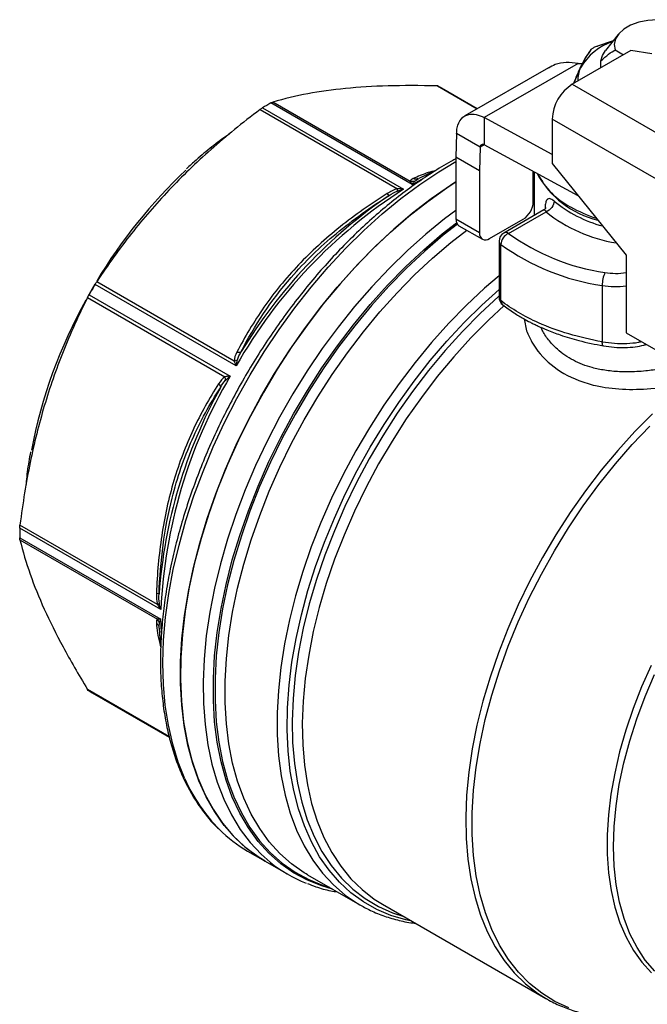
# Model space of a CAD drawing. Header units: inches. Extents: x 1 to 43, y 1 to 33.
# Tile 12 of 14: x 34.7 to 37.3, y 26.4 to 30.4. Entities that reach past the tile are written whole.
import ezdxf

# ---------------------------------------------------------------- set-up
doc = ezdxf.new("R2010")
doc.units = ezdxf.units.IN
doc.header["$LTSCALE"] = 4
doc.header["$MEASUREMENT"] = 0

msp = doc.modelspace()

# ---------------------------------------------------------------- linework, layer by layer
for p, q in [((37.0687, 30.338), (37.1371, 30.3607)), ((37.1568, 30.3862), (37.105, 30.3192)), ((37.209, 30.3194), (36.9671, 30.1798)), ((37.1452, 30.3222), (37.1795, 30.3024)), ((37.2968, 30.3058), (37.209, 30.3194)), ((36.8681, 30.2484), (36.522, 30.0486)), ((36.9912, 30.2662), (36.6022, 30.0416)), ((36.9912, 30.2662), (37.0092, 30.2662)), ((37.0854, 30.2481), (37.0854, 30.2764)), ((36.409, 30.1728), (36.5731, 30.0781)), ((36.5734, 30.0783), (36.4248, 30.164)), ((36.9671, 30.1798), (37.5378, 29.8503)), ((35.6739, 30.0753), (36.2428, 29.7468)), ((35.684, 30.0822), (36.2685, 29.7448)), ((36.3033, 29.7649), (35.7189, 30.1023)), ((36.296, 29.7775), (35.727, 30.106)), ((36.8836, 29.8889), (36.6022, 30.0416)), ((36.6022, 30.0416), (36.6022, 29.9291)), ((37.4543, 29.7057), (36.8836, 30.0351)), ((36.8836, 30.0351), (36.8836, 29.8521)), ((36.488, 29.9757), (36.4854, 29.8778)), ((36.5855, 29.9195), (36.488, 29.9757)), ((36.5855, 29.9195), (36.5829, 29.8215)), ((36.6022, 29.9291), (36.5855, 29.9195)), ((36.9916, 29.7178), (36.6022, 29.9291)), ((36.5829, 29.8215), (36.4854, 29.8778)), ((36.4854, 29.8778), (36.4854, 29.6206)), ((36.8836, 29.8521), (37.1898, 29.4712)), ((36.3286, 29.788), (36.3313, 29.7897)), ((36.3974, 29.8208), (36.3313, 29.7897)), ((36.5829, 29.8215), (36.5829, 29.5644)), ((36.8056, 29.6929), (36.8056, 29.8187)), ((36.8056, 29.7947), (36.8088, 29.7962)), ((36.8088, 29.7888), (36.8056, 29.7874)), ((36.8088, 29.817), (36.8088, 29.6358)), ((36.3033, 29.7649), (36.3442, 29.7868)), ((36.3121, 29.7772), (36.3286, 29.788)), ((36.3274, 29.7878), (36.325, 29.7874)), ((36.8056, 29.7427), (36.8088, 29.7442)), ((36.8549, 29.67), (36.8549, 29.6634)), ((36.8494, 29.6592), (36.6834, 29.5634)), ((36.7031, 29.5614), (36.8586, 29.6512)), ((36.5829, 29.5644), (36.4854, 29.6206)), ((36.4977, 29.5936), (36.5951, 29.5373)), ((36.6246, 29.5402), (36.7638, 29.6206)), ((36.6637, 29.5293), (36.6637, 29.2967)), ((36.6714, 29.2832), (36.6714, 29.5158)), ((37.1898, 29.4712), (37.1898, 29.1497)), ((35.5749, 29.0127), (34.9904, 29.35)), ((35.5662, 29.0326), (34.9973, 29.3611)), ((37.0913, 29.3459), (37.0913, 29.1125)), ((34.9658, 29.3074), (35.5502, 28.97)), ((34.9597, 29.2959), (35.5286, 28.9675)), ((36.7681, 29.2071), (36.7781, 29.158)), ((37.1898, 29.1497), (37.5225, 28.9577)), ((37.2635, 29.0984), (37.2742, 29.101)), ((35.263, 28.0032), (34.6785, 28.3406)), ((35.2484, 28.0244), (34.6794, 28.3528)), ((34.6785, 28.3003), (35.263, 27.963)), ((34.6794, 28.2914), (35.2484, 27.963)), ((35.265, 27.9072), (35.263, 27.963)), ((35.2544, 27.9329), (35.2552, 27.9306)), ((35.2554, 27.9263), (35.2556, 27.9294)), ((35.2554, 27.9263), (35.2608, 27.86)), ((35.2556, 27.9294), (35.2567, 27.9493)), ((35.2967, 27.4773), (34.9597, 27.6719)), ((35.2978, 27.4737), (34.9658, 27.6653)), ((34.9781, 27.658), (35.2978, 27.4734)), ((35.6224, 27.0019), (35.6947, 26.9601)), ((35.6947, 26.9601), (35.7888, 26.9058)), ((35.8709, 26.9039), (35.8644, 26.9077)), ((35.8709, 26.9039), (36.0869, 26.7792)), ((36.1809, 26.7818), (36.8581, 26.3908))]:
    msp.add_line(p, q)
at = {"flags": 128}
for points in [[(37.3582, 30.4452), (37.3187, 30.4475), (37.2794, 30.4447), (37.242, 30.437), (37.2086, 30.4248), (37.1805, 30.4086), (37.1593, 30.3893), (37.146, 30.3677), (37.1412, 30.345), (37.1452, 30.3222)], [(37.0854, 30.2764), (37.0928, 30.2995), (37.105, 30.3192)], [(35.3628, 27.3006), (35.3349, 27.3701), (35.312, 27.4444), (35.2942, 27.5231), (35.2815, 27.606), (35.274, 27.6927), (35.2717, 27.7827), (35.2746, 27.8758), (35.2828, 27.9714), (35.2961, 28.0692), (35.3146, 28.1687), (35.3382, 28.2696), (35.3666, 28.3713), (35.3999, 28.4735), (35.4379, 28.5756), (35.4803, 28.6773), (35.5271, 28.778), (35.578, 28.8774), (35.6329, 28.975), (35.6913, 29.0704), (35.7532, 29.1631), (35.8182, 29.2528), (35.886, 29.3391), (35.9564, 29.4216), (36.029, 29.4999), (36.1035, 29.5736), (36.1797, 29.6426), (36.2571, 29.7064), (36.3354, 29.7648), (36.4143, 29.8175), (36.4854, 29.8599)], [(36.4854, 29.775), (36.462, 29.7599), (36.3832, 29.7054), (36.3052, 29.6453), (36.2281, 29.5798), (36.1524, 29.5093), (36.0785, 29.4341), (36.0065, 29.3544), (35.9369, 29.2707), (35.8699, 29.1834), (35.8059, 29.0927), (35.745, 28.999), (35.6877, 28.9029), (35.6341, 28.8047), (35.5844, 28.7049), (35.539, 28.6038), (35.4979, 28.5019), (35.4614, 28.3998), (35.4296, 28.2977), (35.4026, 28.1962), (35.3807, 28.0957), (35.3638, 27.9966), (35.3521, 27.8995), (35.3455, 27.8046), (35.3442, 27.7124), (35.3481, 27.6234), (35.3573, 27.5379), (35.3716, 27.4563), (35.391, 27.3789), (35.4155, 27.306), (35.4449, 27.2381), (35.4791, 27.1754), (35.5179, 27.1182), (35.5612, 27.0666), (35.6088, 27.021), (35.6604, 26.9816), (35.6947, 26.9601)], [(35.6947, 26.9601), (35.6705, 26.9749), (35.6181, 27.0132), (35.5698, 27.0576), (35.5257, 27.1081), (35.486, 27.1643), (35.4509, 27.226), (35.4206, 27.2929), (35.3952, 27.3649), (35.3749, 27.4414), (35.3596, 27.5223), (35.3495, 27.6071), (35.3446, 27.6955), (35.3449, 27.7871), (35.3504, 27.8815), (35.3612, 27.9783), (35.3771, 28.077), (35.3981, 28.1773), (35.4242, 28.2786), (35.4551, 28.3806), (35.4907, 28.4828), (35.5309, 28.5847), (35.5756, 28.686), (35.6245, 28.7861), (35.6774, 28.8847), (35.734, 28.9812), (35.7942, 29.0753), (35.8577, 29.1666), (35.9241, 29.2546), (35.9933, 29.339), (36.0648, 29.4195), (36.1384, 29.4956), (36.2138, 29.567), (36.2906, 29.6334), (36.3685, 29.6945), (36.4472, 29.7501), (36.4854, 29.775)], [(36.4854, 29.657), (36.4382, 29.6217), (36.3605, 29.5589), (36.2841, 29.4909), (36.2093, 29.418), (36.1363, 29.3405), (36.0654, 29.2588), (35.9971, 29.1732), (35.9316, 29.0841), (35.8691, 28.9919), (35.81, 28.897), (35.7545, 28.7998), (35.7028, 28.7007), (35.6552, 28.6002), (35.6119, 28.4986), (35.5731, 28.3966), (35.5389, 28.2944), (35.5096, 28.1925), (35.4851, 28.0915), (35.4657, 27.9917), (35.4513, 27.8935), (35.4422, 27.7974), (35.4383, 27.7039), (35.4396, 27.6132), (35.4461, 27.5259), (35.4579, 27.4423), (35.4747, 27.3627), (35.4967, 27.2876), (35.5236, 27.2172), (35.5554, 27.1518), (35.592, 27.0918), (35.633, 27.0374), (35.6785, 26.9888), (35.7158, 26.9559)], [(35.9736, 26.8446), (35.9304, 26.8572), (35.8699, 26.8814), (35.813, 26.9121), (35.7599, 26.9492), (35.7108, 26.9927), (35.666, 27.0422), (35.6257, 27.0976), (35.59, 27.1585), (35.559, 27.2249), (35.5331, 27.2963), (35.5122, 27.3724), (35.4964, 27.4529), (35.4858, 27.5374), (35.4805, 27.6256), (35.4805, 27.717), (35.4858, 27.8113), (35.4964, 27.908), (35.5122, 28.0067), (35.5331, 28.107), (35.559, 28.2084), (35.59, 28.3104), (35.6257, 28.4126), (35.666, 28.5146), (35.7108, 28.6158), (35.7599, 28.7159), (35.813, 28.8144), (35.8699, 28.9108), (35.9304, 29.0048), (35.9942, 29.0958), (36.0609, 29.1835), (36.1303, 29.2676), (36.2022, 29.3475), (36.2761, 29.4231), (36.3517, 29.4938), (36.4287, 29.5595), (36.4879, 29.6057)], [(36.4911, 29.5997), (36.4328, 29.5541), (36.356, 29.4886), (36.2805, 29.4181), (36.2069, 29.3428), (36.1352, 29.263), (36.066, 29.1792), (35.9994, 29.0918), (35.9359, 29.001), (35.8756, 28.9073), (35.8188, 28.8112), (35.7659, 28.713), (35.7169, 28.6132), (35.6722, 28.5122), (35.632, 28.4105), (35.5964, 28.3086), (35.5656, 28.2068), (35.5397, 28.1058), (35.5188, 28.0058), (35.5031, 27.9073), (35.4926, 27.8109), (35.4873, 27.7169), (35.4873, 27.6257), (35.4926, 27.5378), (35.5031, 27.4535), (35.5188, 27.3732), (35.5397, 27.2973), (35.5656, 27.2262), (35.5964, 27.16), (35.632, 27.0992), (35.6722, 27.044), (35.7169, 26.9946), (35.7659, 26.9513), (35.8188, 26.9142), (35.8756, 26.8836), (35.9359, 26.8596), (35.9613, 26.8517)], [(35.8644, 26.9077), (35.8571, 26.9121), (35.8047, 26.9487), (35.7563, 26.9916), (35.7121, 27.0405), (35.6723, 27.0951), (35.637, 27.1553), (35.6065, 27.2208), (35.5809, 27.2912), (35.5602, 27.3663), (35.5447, 27.4458), (35.5343, 27.5292), (35.529, 27.6162), (35.529, 27.7064), (35.5343, 27.7995), (35.5447, 27.8949), (35.5602, 27.9923), (35.5809, 28.0913), (35.6065, 28.1913), (35.637, 28.292), (35.6723, 28.3929), (35.7121, 28.4935), (35.7563, 28.5934), (35.8047, 28.6922), (35.8571, 28.7894), (35.9133, 28.8845), (35.973, 28.9772), (36.0359, 29.0671), (36.1018, 29.1536), (36.1703, 29.2366), (36.2412, 29.3155), (36.3141, 29.39), (36.3887, 29.4598), (36.4647, 29.5246), (36.5296, 29.5751)], [(36.6637, 29.386), (36.6036, 29.3342), (36.5287, 29.264), (36.4556, 29.1891), (36.3845, 29.1099), (36.3158, 29.0265), (36.2498, 28.9395), (36.1867, 28.8493), (36.127, 28.7561), (36.0708, 28.6606), (36.0183, 28.5629), (35.9699, 28.4638), (35.9258, 28.3634), (35.8861, 28.2624), (35.851, 28.1612), (35.8207, 28.0602), (35.7953, 27.9598), (35.7749, 27.8606), (35.7597, 27.763), (35.7496, 27.6674), (35.7448, 27.5742), (35.7452, 27.4839), (35.7509, 27.3969), (35.7619, 27.3135), (35.778, 27.2342), (35.7992, 27.1593), (35.8254, 27.0891), (35.8565, 27.0239), (35.8924, 26.9641), (35.9329, 26.9099), (35.9778, 26.8616), (36.0269, 26.8193), (36.0797, 26.7834)], [(34.9901, 29.3513), (34.9897, 29.3507), (34.9611, 29.3009)], [(36.3018, 26.7119), (36.2781, 26.717), (36.2159, 26.7352), (36.157, 26.7601), (36.1017, 26.7914), (36.0502, 26.8291), (36.0027, 26.873), (35.9595, 26.9229), (35.9207, 26.9785), (35.8866, 27.0396), (35.8573, 27.106), (35.8329, 27.1772), (35.8135, 27.2531), (35.7992, 27.3333), (35.7901, 27.4173), (35.7862, 27.5049), (35.7876, 27.5956), (35.7942, 27.689), (35.806, 27.7847), (35.823, 27.8823), (35.845, 27.9812), (35.872, 28.0812), (35.9039, 28.1816), (35.9404, 28.2821), (35.9815, 28.3822), (36.027, 28.4814), (36.0766, 28.5794), (36.1302, 28.6756), (36.1874, 28.7696), (36.248, 28.861), (36.3118, 28.9494), (36.3784, 29.0344), (36.4476, 29.1155), (36.5191, 29.1925), (36.5925, 29.265), (36.6637, 29.3294)], [(36.6637, 29.3021), (36.6612, 29.2999), (36.5859, 29.2304), (36.5124, 29.1559), (36.441, 29.0769), (36.3719, 28.9938), (36.3056, 28.9068), (36.2424, 28.8165), (36.1824, 28.7233), (36.1261, 28.6275), (36.0737, 28.5297), (36.0254, 28.4302), (35.9815, 28.3297), (35.9421, 28.2284), (35.9075, 28.127), (35.8777, 28.0259), (35.8531, 27.9255), (35.8336, 27.8263), (35.8193, 27.7289), (35.8104, 27.6336), (35.8068, 27.5409), (35.8087, 27.4513), (35.8159, 27.3651), (35.8284, 27.2828), (35.8462, 27.2047), (35.8692, 27.1313), (35.8974, 27.0628), (35.9304, 26.9996), (35.9683, 26.9419), (36.0108, 26.8902), (36.0577, 26.8445), (36.1088, 26.8051), (36.1639, 26.7722), (36.2227, 26.746), (36.2695, 26.7306)], [(36.6851, 29.2633), (36.6194, 29.2022), (36.5467, 29.1286), (36.4761, 29.0505), (36.4078, 28.9683), (36.3422, 28.8823), (36.2796, 28.793), (36.2204, 28.7008), (36.1647, 28.6061), (36.1128, 28.5094), (36.065, 28.411), (36.0216, 28.3116), (35.9826, 28.2115), (35.9483, 28.1112), (35.9189, 28.0111), (35.8945, 27.9119), (35.8752, 27.8138), (35.861, 27.7174), (35.8522, 27.6232), (35.8486, 27.5315), (35.8504, 27.4428), (35.8574, 27.3576), (35.8698, 27.2761), (35.8874, 27.1989), (35.9101, 27.1262), (35.9378, 27.0584), (35.9705, 26.9958), (36.0079, 26.9388), (36.0498, 26.8875), (36.0962, 26.8423), (36.1467, 26.8032), (36.1809, 26.7818)], [(37.2993, 28.8138), (37.2265, 28.7403), (37.1557, 28.6623), (37.0872, 28.5801), (37.0215, 28.4942), (36.9588, 28.4049), (36.8993, 28.3127), (36.8435, 28.218), (36.7915, 28.1212), (36.7435, 28.0228), (36.6999, 27.9233), (36.6608, 27.8231), (36.6263, 27.7227), (36.5968, 27.6226), (36.5722, 27.5232), (36.5528, 27.425), (36.5385, 27.3285), (36.5295, 27.2341), (36.5259, 27.1423), (36.5275, 27.0535), (36.5345, 26.9681), (36.5468, 26.8865), (36.5643, 26.8091), (36.5869, 26.7363), (36.6146, 26.6684), (36.6473, 26.6057), (36.6846, 26.5485), (36.7266, 26.4971), (36.7729, 26.4517), (36.8234, 26.4126), (36.8597, 26.3899)], [(36.9531, 26.3517), (36.895, 26.3789), (36.8406, 26.4128), (36.7903, 26.4533), (36.7443, 26.5001), (36.7028, 26.553), (36.666, 26.6118), (36.6342, 26.6762), (36.6074, 26.7459), (36.5858, 26.8205), (36.5694, 26.8997), (36.5585, 26.9831), (36.553, 27.0702), (36.5529, 27.1608), (36.5582, 27.2543), (36.569, 27.3502), (36.5852, 27.4482), (36.6066, 27.5477), (36.6333, 27.6483), (36.665, 27.7495), (36.7016, 27.8507), (36.7429, 27.9516), (36.7888, 28.0515), (36.839, 28.1501), (36.8932, 28.2469), (36.9513, 28.3413), (37.0128, 28.433), (37.0776, 28.5215), (37.1454, 28.6063), (37.2157, 28.6871), (37.2882, 28.7634)], [(37.2933, 27.7714), (37.2539, 27.6825), (37.219, 27.5928), (37.1887, 27.503), (37.1632, 27.4136), (37.1427, 27.325), (37.1272, 27.2377), (37.1169, 27.1523), (37.1117, 27.0692), (37.1118, 26.9889), (37.1171, 26.9119), (37.1277, 26.8386), (37.1433, 26.7694), (37.164, 26.7046), (37.1897, 26.6448), (37.2201, 26.5901), (37.2552, 26.541), (37.2947, 26.4976)], [(37.3085, 26.5036), (37.2695, 26.5496), (37.2352, 26.6017), (37.2058, 26.6594), (37.1815, 26.7224), (37.1625, 26.7904), (37.1487, 26.8629), (37.1404, 26.9396), (37.1376, 27.0199), (37.1402, 27.1034), (37.1484, 27.1896), (37.1619, 27.2779), (37.1808, 27.3679), (37.205, 27.459), (37.2342, 27.5506), (37.2683, 27.6422), (37.3072, 27.7333)], [(36.0797, 26.7834), (36.0799, 26.7833), (36.0869, 26.7792)]]:
    msp.add_lwpolyline(points, dxfattribs=at)
for centre, radius, start, end in [((37.2104, 30.1275), 0.2417, 108.3675, 149.924), ((37.1048, 30.1991), 0.1148, 154.4226, 183.0189), ((36.1836, 29.7461), 0.4825, 60.0029, 62.1496), ((37.0649, 30.0269), 0.1815, 122.6055, 177.3945), ((36.3832, 28.9112), 1.3639, 119.1518, 120.8428), ((36.8284, 28.274), 2.1307, 133.3255, 149.2546), ((37.1614, 29.9922), 0.3856, 208.1801, 256.6988), ((37.0961, 29.9414), 0.3021, 206.1624, 243.0006), ((37.3938, 27.9842), 2.0895, 122.585, 150.514), ((37.3894, 27.9869), 2.0962, 124.2708, 148.8283), ((36.7149, 29.697), 0.0908, 302.6055, 357.3945), ((37.2284, 30.1035), 0.5288, 230.4373, 255.0929), ((37.2499, 30.1858), 0.5902, 240.4738, 251.8813), ((37.245, 30.1303), 0.6155, 231.1157, 260.9967), ((36.5135, 29.617), 0.0283, 172.7442, 235.9436), ((36.6083, 29.5602), 0.0258, 170.786, 309.2033), ((36.7031, 29.5293), 0.0394, 119.9973, 180), ((36.7252, 29.5123), 0.0539, 114.2143, 176.2837), ((36.6915, 29.5453), 0.0198, 54.3824, 114.3071), ((37.231, 30.2917), 0.9011, 234.1353, 261.8002), ((36.681, 29.5302), 0.0174, 183.11, 236.2844), ((37.2264, 30.2835), 0.9473, 234.1353, 261.8002), ((37.2286, 29.3455), 0.1374, 156.7152, 179.8497), ((37.1472, 29.6641), 0.268, 260.3876, 279.1469), ((37.1481, 28.0759), 2.5057, 149.4364, 150.5636), ((37.1473, 29.6776), 0.3364, 260.4181, 277.2695), ((36.7719, 28.2728), 2.0822, 150.9123, 169.1787), ((36.7031, 29.2967), 0.0394, 180, 232.0688), ((36.681, 29.2977), 0.0174, 183.11, 236.2844), ((37.3506, 27.9089), 2.0898, 149.4866, 177.4132), ((37.3329, 27.9152), 2.083, 151.0919, 175.8079), ((36.0426, 28.3205), 1.3642, 179.1546, 180.8454), ((35.2193, 28.0758), 0.4824, 238.3041, 240.0026), ((35.995, 27.5782), 0.6904, 203.7083, 224.8589), ((35.9119, 27.5016), 0.5775, 225.2873, 239.9145), ((36.0725, 27.3972), 0.5674, 231.0523, 248.4752)]:
    msp.add_arc(centre, radius, start, end)
for points in [[(37.0012, 30.2486), (37.0162, 30.2809), (37.0315, 30.3059), (37.0462, 30.325)], [(37.0462, 30.325), (37.0476, 30.3268), (37.0534, 30.3314), (37.0635, 30.336), (37.0687, 30.338)], [(35.6739, 30.0753), (35.6774, 30.0779), (35.6808, 30.0803), (35.684, 30.0822)], [(35.7189, 30.1023), (35.7221, 30.1041), (35.7248, 30.1053), (35.727, 30.106)], [(36.3079, 29.7889), (36.3017, 29.7859), (36.2963, 29.7825), (36.296, 29.7775)], [(36.296, 29.7775), (36.2984, 29.7741), (36.3009, 29.7698), (36.3033, 29.7649)], [(36.3121, 29.7772), (36.3068, 29.776), (36.3012, 29.7761), (36.296, 29.7775)], [(36.2428, 29.7468), (36.2279, 29.743), (36.2139, 29.7352), (36.2008, 29.727)], [(36.2008, 29.727), (36.205, 29.7217), (36.208, 29.7188), (36.209, 29.7192)], [(36.209, 29.7192), (36.2203, 29.7264), (36.2321, 29.7332), (36.2432, 29.7374)], [(36.2432, 29.7374), (36.2435, 29.7394), (36.2434, 29.7427), (36.2428, 29.7468)], [(36.2685, 29.7448), (36.2598, 29.7461), (36.2511, 29.7468), (36.2428, 29.7468)], [(34.9904, 29.35), (34.9927, 29.3539), (34.9951, 29.3576), (34.9973, 29.3611)], [(34.9597, 29.2959), (34.9615, 29.2996), (34.9636, 29.3034), (34.9658, 29.3074)], [(35.5782, 29.0697), (35.5719, 29.0576), (35.5666, 29.0448), (35.5662, 29.0326)], [(35.5782, 29.0697), (35.5859, 29.0682), (35.5925, 29.069), (35.5958, 29.0719)], [(35.5801, 29.0374), (35.583, 29.048), (35.5891, 29.0601), (35.5958, 29.0719)], [(35.5662, 29.0326), (35.5715, 29.0334), (35.5763, 29.0351), (35.5801, 29.0374)], [(35.5662, 29.0326), (35.5686, 29.0264), (35.5716, 29.0196), (35.5749, 29.0127)], [(35.5286, 28.9675), (35.5182, 28.9611), (35.5099, 28.9501), (35.5024, 28.9386)], [(35.5024, 28.9386), (35.5076, 28.9327), (35.5102, 28.9266), (35.5094, 28.9222)], [(35.5094, 28.9222), (35.5163, 28.9339), (35.5237, 28.9453), (35.5314, 28.9531)], [(35.5502, 28.97), (35.5425, 28.9693), (35.5352, 28.9685), (35.5286, 28.9675)], [(35.5314, 28.9531), (35.5315, 28.9575), (35.5305, 28.9625), (35.5286, 28.9675)], [(34.6785, 28.3406), (34.6786, 28.3443), (34.6789, 28.3485), (34.6794, 28.3528)], [(34.6794, 28.2914), (34.6789, 28.2937), (34.6786, 28.2967), (34.6785, 28.3003)], [(35.2445, 28.0706), (35.2439, 28.0552), (35.2443, 28.0392), (35.2484, 28.0244)], [(35.2445, 28.0706), (35.2512, 28.0697), (35.2552, 28.0685), (35.2554, 28.0675)], [(35.2567, 28.0287), (35.2548, 28.0405), (35.2548, 28.0541), (35.2554, 28.0675)], [(35.2484, 28.0244), (35.2522, 28.026), (35.2551, 28.0275), (35.2567, 28.0287)], [(35.2484, 28.0244), (35.2525, 28.0172), (35.2575, 28.01), (35.263, 28.0032)], [(35.2484, 27.963), (35.2443, 27.9602), (35.2439, 27.9538), (35.2445, 27.947)], [(35.263, 27.963), (35.2575, 27.9626), (35.2525, 27.9626), (35.2484, 27.963)], [(35.2567, 27.9493), (35.2551, 27.9544), (35.2522, 27.9592), (35.2484, 27.963)], [(34.9658, 27.6653), (34.9636, 27.6667), (34.9615, 27.6689), (34.9597, 27.6719)]]:
    msp.add_open_spline(points, degree=3)
for points, knots in [([(37.0462, 30.325), (37.0447, 30.3245), (37.0425, 30.3228), (37.0416, 30.3202), (37.0415, 30.319)], [0, 0, 0, 0, 0.571429, 1, 1, 1, 1]), ([(37.0687, 30.338), (37.0685, 30.3382), (37.0685, 30.3379), (37.069, 30.3361), (37.0693, 30.3351)], [0, 0, 0, 0, 0.571429, 1, 1, 1, 1]), ([(37.0854, 30.2764), (37.097, 30.2875), (37.1075, 30.2967), (37.1272, 30.3118), (37.1364, 30.3178), (37.1452, 30.3222)], [0, 0, 0, 0, 0.5, 0.5, 1, 1, 1, 1]), ([(37.0415, 30.319), (37.0334, 30.3075), (37.0171, 30.2844), (36.9938, 30.2371), (36.9788, 30.2014), (36.9723, 30.183), (36.9722, 30.1827)], [0, 0, 0, 0, 0.357807, 0.7149, 0.995823, 1, 1, 1, 1]), ([(36.9912, 30.2662), (36.9748, 30.2681), (36.9421, 30.272), (36.9001, 30.265), (36.8779, 30.2523), (36.8689, 30.2471)], [0, 0, 0, 0, 0.373968, 0.74652, 1, 1, 1, 1]), ([(36.9751, 30.1844), (36.9763, 30.1879), (36.9848, 30.2124), (36.9936, 30.2319), (37.0012, 30.2487)], [0, 0, 0, 0, 0.145036, 1, 1, 1, 1]), ([(36.409, 30.1728), (36.3343, 30.1747), (36.2667, 30.1747), (36.141, 30.1712), (36.083, 30.1676), (35.9733, 30.1569), (35.9216, 30.1497), (35.8221, 30.1312), (35.7742, 30.1198), (35.727, 30.106)], [0, 0, 0, 0, 0.25, 0.25, 0.5, 0.5, 0.75, 0.75, 1, 1, 1, 1]), ([(35.6739, 30.0753), (35.5999, 30.0193), (35.533, 29.9645), (35.4084, 29.8539), (35.3508, 29.7983), (35.2419, 29.6833), (35.1906, 29.624), (35.0917, 29.4987), (35.0442, 29.4326), (34.9973, 29.3611)], [0, 0, 0, 0, 0.25, 0.25, 0.5, 0.5, 0.75, 0.75, 1, 1, 1, 1]), ([(36.488, 29.9757), (36.4882, 29.9841), (36.489, 29.9921), (36.4935, 30.0145), (36.4993, 30.0271), (36.5158, 30.0461), (36.5263, 30.0523), (36.5479, 30.0569), (36.5581, 30.0568), (36.5797, 30.0523), (36.5909, 30.0479), (36.6022, 30.0416)], [0, 0, 0, 0, 0.0780063, 0.0780063, 0.2343114, 0.2343114, 0.3906085, 0.3906085, 0.5102459, 0.5102459, 0.6298829, 0.6298829, 0.6298829, 0.6298829]), ([(35.5473, 29.9738), (35.545, 29.9723), (35.5205, 29.9562), (35.4743, 29.9204), (35.4171, 29.874), (35.3826, 29.8419), (35.3694, 29.8296)], [0, 0, 0, 0, 0.0371477, 0.4047573, 0.7723189, 1, 1, 1, 1]), ([(36.6022, 29.9291), (36.6001, 29.93), (36.5981, 29.9305), (36.5942, 29.9306), (36.5925, 29.9301), (36.5894, 29.9284), (36.5882, 29.9271), (36.5863, 29.9237), (36.5857, 29.9217), (36.5855, 29.9195)], [0, 0, 0, 0, 0.01985695, 0.01985695, 0.03970369, 0.03970369, 0.05955043, 0.05955043, 0.07942108, 0.07942108, 0.07942108, 0.07942108]), ([(36.4854, 29.871), (36.4812, 29.8689), (36.4518, 29.8537), (36.3971, 29.8202), (36.3217, 29.7704), (36.247, 29.715), (36.1732, 29.6549), (36.1005, 29.59), (36.0293, 29.5208), (35.9598, 29.4475), (35.8924, 29.3704), (35.8272, 29.2898), (35.7645, 29.2059), (35.7046, 29.1192), (35.6476, 29.03), (35.5939, 28.9385), (35.5435, 28.8453), (35.4968, 28.7505), (35.4538, 28.6547), (35.4148, 28.5581), (35.3799, 28.4612), (35.3493, 28.3643), (35.323, 28.2678), (35.3012, 28.172), (35.284, 28.0773), (35.2715, 27.9842), (35.2636, 27.8929), (35.2606, 27.8038), (35.2622, 27.7172), (35.2687, 27.6335), (35.28, 27.553), (35.2961, 27.4761), (35.3168, 27.4031), (35.3422, 27.3343), (35.3722, 27.2699), (35.4065, 27.2102), (35.4453, 27.156), (35.477, 27.1177), (35.4969, 27.0993), (35.5012, 27.0954)], [0, 0, 0, 0, 0.004715, 0.032983, 0.061249, 0.089509, 0.117761, 0.146005, 0.17424, 0.202467, 0.230687, 0.2589, 0.287108, 0.315312, 0.343514, 0.371715, 0.399916, 0.428118, 0.456323, 0.484531, 0.512744, 0.540965, 0.569193, 0.59743, 0.625677, 0.653935, 0.682204, 0.710484, 0.738773, 0.767069, 0.795366, 0.823655, 0.851925, 0.880161, 0.908346, 0.93646, 0.964487, 0.992414, 1, 1, 1, 1]), ([(36.4015, 29.8222), (36.3908, 29.8194), (36.3554, 29.8102), (36.3274, 29.7976), (36.3079, 29.7889)], [0, 0, 0, 0, 0.303362, 1, 1, 1, 1]), ([(36.325, 29.7874), (36.3233, 29.7871), (36.3197, 29.7864), (36.3138, 29.7868), (36.3099, 29.7882), (36.3079, 29.7889)], [0, 0, 0, 0, 0.30354, 0.651857, 1, 1, 1, 1]), ([(36.3033, 29.7649), (36.3034, 29.765), (36.3034, 29.7651), (36.3064, 29.7699), (36.3093, 29.7739), (36.3121, 29.7772)], [-0.00172986, -0.00172986, -0.00172986, -0.00172986, 0, 0, 0.08505877, 0.08505877, 0.08505877, 0.08505877]), ([(36.2008, 29.727), (36.1331, 29.6844), (36.0672, 29.6382), (35.9434, 29.5393), (35.8856, 29.4866), (35.7801, 29.3753), (35.7325, 29.3165), (35.6478, 29.1952), (35.6105, 29.1327), (35.5782, 29.0697)], [0, 0, 0, 0, 0.25, 0.25, 0.5, 0.5, 0.75, 0.75, 1, 1, 1, 1]), ([(35.5958, 29.0719), (35.6503, 29.1783), (35.7646, 29.3529), (35.9844, 29.5657), (36.1325, 29.6711), (36.209, 29.7192)], [0, 0, 0, 0, 1.05204, 1.7534, 2.45476, 2.45476, 2.45476, 2.45476]), ([(36.2432, 29.7374), (36.2512, 29.7404), (36.2596, 29.7429), (36.2681, 29.7447), (36.2683, 29.7448), (36.2685, 29.7448)], [-0.08678855, -0.08678855, -0.08678855, -0.08678855, -0.00172038, -0.00172038, 0, 0, 0, 0]), ([(36.8582, 29.6664), (36.8581, 29.6666), (36.8579, 29.667), (36.8555, 29.6635), (36.8515, 29.6606), (36.8494, 29.6592)], [0, 0, 0, 0, 0.213062, 0.606986, 1, 1, 1, 1]), ([(36.8916, 29.6958), (36.8855, 29.7011), (36.874, 29.7078), (36.8624, 29.7041), (36.8562, 29.6904), (36.8549, 29.6773), (36.8549, 29.67)], [0, 0, 0, 0, 0.0911133, 0.1822265, 0.2505615, 0.3188964, 0.3188964, 0.3188964, 0.3188964]), ([(36.8916, 29.6958), (36.8916, 29.6874), (36.888, 29.6777), (36.8758, 29.6612), (36.8672, 29.6545), (36.8586, 29.6512)], [0, 0, 0, 0, 0.5, 0.5, 1, 1, 1, 1]), ([(36.8494, 29.6592), (36.8494, 29.6592), (36.8497, 29.6596), (36.8508, 29.6594), (36.8534, 29.6582), (36.8566, 29.6538), (36.8586, 29.6512)], [0, 0, 0, 0, 0.0079343, 0.1846342, 0.5073444, 1, 1, 1, 1]), ([(34.9597, 29.2959), (34.9211, 29.2195), (34.8877, 29.1453), (34.8286, 28.997), (34.8029, 28.9229), (34.7578, 28.7711), (34.7384, 28.6934), (34.7049, 28.5303), (34.6909, 28.4448), (34.6794, 28.3528)], [0, 0, 0, 0, 0.25, 0.25, 0.5, 0.5, 0.75, 0.75, 1, 1, 1, 1]), ([(37.0913, 29.1125), (36.9958, 29.1293), (36.8389, 29.176), (36.7154, 29.2489), (36.6714, 29.2832)], [-1.650005, -1.650005, -1.650005, -1.650005, -0.934366, -0.397638, -0.397638, -0.397638, -0.397638]), ([(36.6714, 29.2832), (36.6718, 29.2799), (36.6725, 29.2733), (36.6758, 29.2676), (36.6786, 29.266), (36.679, 29.2658)], [0, 0, 0, 0, 0.466726, 0.933453, 1, 1, 1, 1]), ([(36.6789, 29.2657), (36.6942, 29.2543), (36.7212, 29.2344), (36.7606, 29.2109), (36.7889, 29.1956), (36.8092, 29.1855), (36.8316, 29.1748), (36.8669, 29.1594), (36.9226, 29.1385), (36.9999, 29.1147), (37.0616, 29.1024), (37.0957, 29.0956)], [0, 0, 0, 0, 0.1424687, 0.2509329, 0.3250064, 0.3648271, 0.4051604, 0.4925764, 0.6208745, 0.7899416, 1, 1, 1, 1]), ([(36.7781, 29.1578), (36.7839, 29.142), (36.8241, 29.055), (36.9243, 28.971), (37.1083, 28.9162), (37.265, 28.9097), (37.398, 28.9332), (37.4497, 28.946)], [6.877971, 6.877971, 6.877971, 6.877971, 7.056711, 7.884459, 8.091396, 8.712207, 9.126081, 9.126081, 9.126081, 9.126081]), ([(37.4164, 29.0189), (37.4067, 29.0164), (37.3787, 29.0091), (37.3302, 28.9994), (37.2789, 28.9922), (37.234, 28.9885), (37.1977, 28.9874), (37.1633, 28.9882), (37.1314, 28.9905), (37.102, 28.9942), (37.0751, 28.9992), (37.044, 29.0066), (37.0091, 29.018), (36.9583, 29.0411), (36.911, 29.0735), (36.8708, 29.1163), (36.8482, 29.1472), (36.8398, 29.1674), (36.8376, 29.1725)], [0, 0, 0, 0, 0.041017, 0.117786, 0.200904, 0.253507, 0.305227, 0.354333, 0.400835, 0.444741, 0.486063, 0.524813, 0.591574, 0.658861, 0.795243, 0.879214, 0.969153, 1, 1, 1, 1]), ([(37.0913, 29.1125), (37.1082, 29.1101), (37.142, 29.1054), (37.1929, 29.1055), (37.2308, 29.1084), (37.2481, 29.1125), (37.2524, 29.1136)], [0, 0, 0, 0, 0.30493, 0.608385, 0.90275, 1, 1, 1, 1]), ([(37.0957, 29.0957), (37.0949, 29.0961), (37.0931, 29.097), (37.0916, 29.103), (37.0914, 29.1094), (37.0913, 29.1125)], [0, 0, 0, 0, 0.321606, 0.6607, 1, 1, 1, 1]), ([(37.0957, 29.0956), (37.1105, 29.0934), (37.1401, 29.0892), (37.1856, 29.0883), (37.2284, 29.0911), (37.2518, 29.096), (37.2635, 29.0984)], [0, 0, 0, 0, 0.250049, 0.500335, 0.750294, 1, 1, 1, 1]), ([(37.2715, 29.1026), (37.2712, 29.1022), (37.2691, 29.0997), (37.2661, 29.0991), (37.2634, 29.0987)], [0, 0, 0, 0, 0.141039, 1, 1, 1, 1]), ([(35.5749, 29.0127), (35.5749, 29.0128), (35.5749, 29.013), (35.5763, 29.0215), (35.578, 29.0298), (35.5801, 29.0374)], [-0.00172038, -0.00172038, -0.00172038, -0.00172038, 0, 0, 0.08506817, 0.08506817, 0.08506817, 0.08506817]), ([(35.5024, 28.9386), (35.4641, 28.8791), (35.4284, 28.8154), (35.3657, 28.6812), (35.3388, 28.6107), (35.295, 28.4637), (35.2784, 28.3871), (35.2547, 28.2305), (35.2476, 28.1506), (35.2445, 28.0706)], [0, 0, 0, 0, 0.25, 0.25, 0.5, 0.5, 0.75, 0.75, 1, 1, 1, 1]), ([(35.5314, 28.9531), (35.537, 28.9587), (35.5432, 28.9643), (35.55, 28.9697), (35.5501, 28.9699), (35.5502, 28.97)], [-0.08678856, -0.08678856, -0.08678856, -0.08678856, -0.00172138, -0.00172138, 0, 0, 0, 0]), ([(35.2554, 28.0675), (35.2606, 28.2029), (35.2888, 28.4281), (35.3866, 28.7109), (35.4661, 28.8553), (35.5094, 28.9222)], [0, 0, 0, 0, 1.052053, 1.753421, 2.45479, 2.45479, 2.45479, 2.45479]), ([(34.7231, 28.656), (34.7206, 28.6424), (34.713, 28.6008), (34.7071, 28.5558), (34.705, 28.5251), (34.7047, 28.521)], [0, 0, 0, 0, 0.29674, 0.908135, 1, 1, 1, 1]), ([(34.6794, 28.2914), (34.6909, 28.2439), (34.7049, 28.1971), (34.7384, 28.1022), (34.7578, 28.0542), (34.8029, 27.9545), (34.8286, 27.9028), (34.8877, 27.7931), (34.9211, 27.735), (34.9597, 27.6719)], [0, 0, 0, 0, 0.25, 0.25, 0.5, 0.5, 0.75, 0.75, 1, 1, 1, 1]), ([(35.263, 28.0032), (35.2629, 28.0034), (35.2628, 28.0035), (35.2602, 28.0118), (35.2581, 28.0203), (35.2567, 28.0287)], [-0.00172138, -0.00172138, -0.00172138, -0.00172138, 0, 0, 0.08506717, 0.08506717, 0.08506717, 0.08506717]), ([(35.2567, 27.9493), (35.2581, 27.9533), (35.2602, 27.9578), (35.2628, 27.9628), (35.2629, 27.9629), (35.263, 27.963)], [-0.08678855, -0.08678855, -0.08678855, -0.08678855, -0.00172038, -0.00172038, 0, 0, 0, 0]), ([(35.2445, 27.947), (35.2461, 27.9456), (35.2492, 27.9429), (35.2525, 27.938), (35.2537, 27.9345), (35.2543, 27.9329)], [0, 0, 0, 0, 0.348096, 0.696365, 1, 1, 1, 1]), ([(35.2445, 27.947), (35.247, 27.9201), (35.2498, 27.8892), (35.2613, 27.8521), (35.2628, 27.8473)], [0, 0, 0, 0, 0.869507, 1, 1, 1, 1]), ([(35.8698, 26.8676), (35.8814, 26.863), (35.9126, 26.8505), (35.9543, 26.839), (35.985, 26.8342), (35.9941, 26.8327)], [0, 0, 0, 0, 0.291411, 0.78987, 1, 1, 1, 1]), ([(36.0795, 26.7841), (36.0941, 26.7757), (36.1268, 26.7567), (36.1813, 26.7341), (36.2422, 26.7159), (36.2878, 26.7056), (36.3136, 26.7032), (36.3175, 26.7029)], [0, 0, 0, 0, 0.202527, 0.452945, 0.703577, 0.954956, 1, 1, 1, 1]), ([(36.8601, 26.3903), (36.8635, 26.3881), (36.8843, 26.3751), (36.9258, 26.3566), (36.9844, 26.3355), (37.0459, 26.3207), (37.1101, 26.3125), (37.1549, 26.3094), (37.1788, 26.3106), (37.1799, 26.3107)], [0, 0, 0, 0, 0.036803, 0.22671, 0.416626, 0.606959, 0.798083, 0.990243, 1, 1, 1, 1])]:
    msp.add_open_spline(points, degree=3, knots=knots)

doc.saveas('drawing.dxf')
